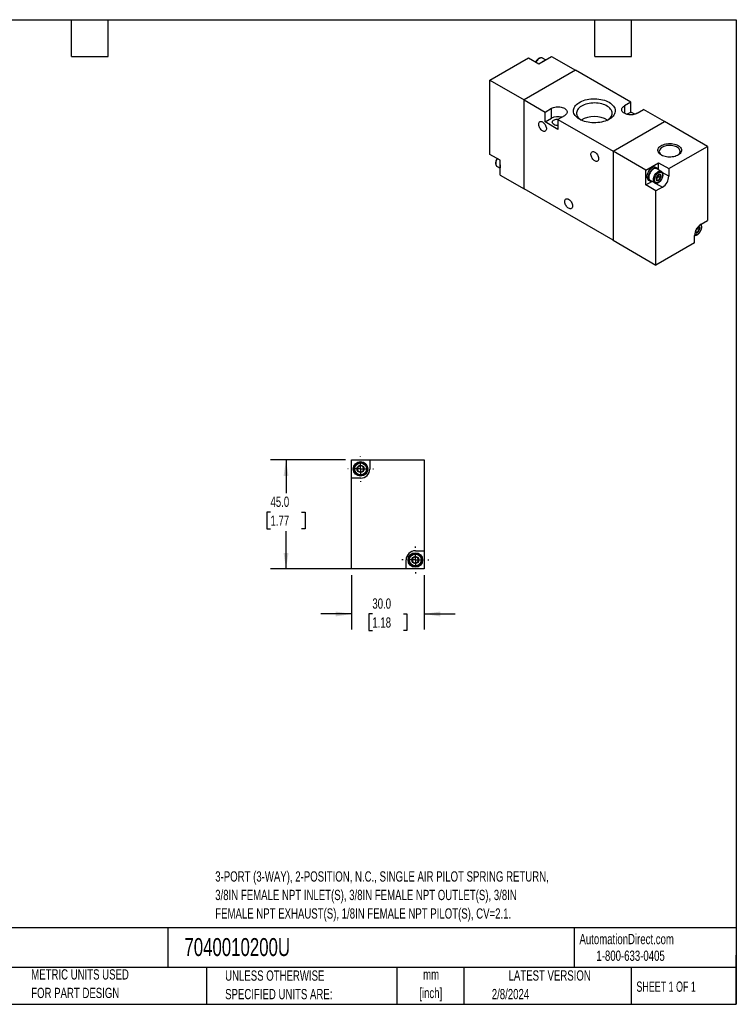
# Model space of a CAD drawing. Header units: millimetres. Extents: x 13 to 546, y 13 to 419.
# Tile 2 of 2: x 250 to 546, y 13 to 419. Entities that reach past the tile are written whole.
import ezdxf

# ---------------------------------------------------------------- set-up
doc = ezdxf.new("R2010")
doc.units = ezdxf.units.MM
doc.header["$LTSCALE"] = 2
doc.linetypes.add('CENTERX2', pattern=[20.32, 12.7, -2.54, 2.54, -2.54])
doc.layers.add('CENTER', color=40, linetype='CENTERX2')
doc.layers.add('DIMENSIONS', color=140, linetype='Continuous', lineweight=25)
doc.layers.add('TEXT', color=140, linetype='Continuous', lineweight=25)
doc.styles.add('SLDTEXTSTYLE0', font='TXT', dxfattribs={"width": 0.7})
doc.styles.add('SLDTEXTSTYLE1', font='TXT', dxfattribs={"width": 0.65})
doc.dimstyles.new('SLDDIMSTYLE3', dxfattribs={"dimtxt": 4.316016, "dimasz": 6.604, "dimexe": 0, "dimexo": 0.0625, "dimgap": 1.079004, "dimtad": 0, "dimtih": 1, "dimtoh": 1, "dimrnd": 1e-09, "dimzin": 4, "dimdsep": 46, "dimtxsty": 'SLDTEXTSTYLE0', "dimsah": 1, "dimcen": 0.09, "dimadec": 0, "dimazin": 1, "dimtfac": 1, "dimtmove": 0, "dimatfit": 0, "dimfxl": 0, "dimfrac": 2, "dimtolj": 1, "dimtzin": 12, "dimarcsym": 0})
doc.dimstyles.new('SLDDIMSTYLE4', dxfattribs={"dimtxt": 4.316016, "dimasz": 6.604, "dimexe": 0, "dimexo": 0.0625, "dimgap": 1.079004, "dimtad": 0, "dimtih": 1, "dimtoh": 1, "dimrnd": 1e-09, "dimzin": 4, "dimdsep": 46, "dimtxsty": 'SLDTEXTSTYLE0', "dimsah": 1, "dimcen": 0.09, "dimadec": 0, "dimazin": 1, "dimtfac": 1, "dimtofl": 0, "dimtmove": 0, "dimatfit": 3, "dimfxl": 0, "dimfrac": 2, "dimtolj": 1, "dimtzin": 12, "dimarcsym": 0})

# ---------------------------------------------------------------- blocks, each defined once
blk = doc.blocks.new('_D_7')
at = {"layer": 'DIMENSIONS'}
for p, q in [((387.39, 189.86), (387.39, 167.46)), ((417.39, 189.86), (417.39, 167.46)), ((387.39, 173.81), (374.69, 173.81)), ((395.95, 173.81), (394.5, 173.81)), ((394.5, 173.81), (394.5, 166.95)), ((408.78, 173.81), (410.23, 173.81)), ((410.23, 173.81), (410.23, 166.95)), ((417.39, 173.81), (430.09, 173.81)), ((394.5, 166.95), (395.95, 166.95)), ((410.23, 166.95), (408.78, 166.95))]:
    blk.add_line(p, q, dxfattribs=at)
for points in [[(387.39, 173.81), (380.79, 174.83), (380.79, 172.79)], [(417.39, 173.81), (423.99, 172.79), (423.99, 174.83)]]:
    blk.add_solid(points, dxfattribs=at)
at = {"layer": 'DIMENSIONS', "char_height": 4.233, "attachment_point": 1, "style": 'SLDTEXTSTYLE0'}
for s, insert in [('30.0', (395.95, 180.23)), ('1.18', (395.95, 172.41))]:
    blk.add_mtext(s, dxfattribs=dict(at, insert=insert))
blk = doc.blocks.new('_D_8')
at = {"layer": 'DIMENSIONS'}
for p, q in [((384.85, 237.4), (353.99, 237.4)), ((360.34, 237.4), (360.34, 223.66)), ((353.93, 215.83), (352.48, 215.83)), ((352.48, 215.83), (352.48, 208.97)), ((366.76, 215.83), (368.21, 215.83)), ((368.21, 215.83), (368.21, 208.97)), ((352.48, 208.97), (353.93, 208.97)), ((360.34, 192.4), (360.34, 208.01)), ((368.21, 208.97), (366.76, 208.97)), ((393.75, 192.4), (353.99, 192.4))]:
    blk.add_line(p, q, dxfattribs=at)
for points in [[(360.34, 237.4), (359.33, 230.79), (361.36, 230.79)], [(360.34, 192.4), (361.36, 199), (359.33, 199)]]:
    blk.add_solid(points, dxfattribs=at)
at = {"layer": 'DIMENSIONS', "char_height": 4.233, "attachment_point": 1, "style": 'SLDTEXTSTYLE0'}
for s, insert in [('45.0', (353.93, 222.25)), ('1.77', (353.93, 214.43))]:
    blk.add_mtext(s, dxfattribs=dict(at, insert=insert))
blk = doc.blocks.new('SW_CENTERMARKSYMBOL_3')
at = {"layer": 'CENTER', "color": 0}
for p, q in [((0, 5.08), (0, 5.29)), ((-5.08, 0), (-5.29, 0)), ((0, 0), (-2.54, 0)), ((0, 0), (0, 2.54)), ((0, 0), (0, -2.54)), ((0, 0), (2.54, 0)), ((5.08, 0), (5.29, 0)), ((0, -5.08), (0, -5.29))]:
    blk.add_line(p, q, dxfattribs=at)
blk = doc.blocks.new('SW_CENTERMARKSYMBOL_4')
at = {"layer": 'CENTER', "color": 0}
for p, q in [((0, 5.08), (0, 5.54)), ((-5.08, 0), (-5.54, 0)), ((0, 0), (-2.54, 0)), ((0, 0), (0, 2.54)), ((0, 0), (0, -2.54)), ((0, 0), (2.54, 0)), ((5.08, 0), (5.54, 0)), ((0, -5.08), (0, -5.54))]:
    blk.add_line(p, q, dxfattribs=at)

msp = doc.modelspace()

# ---------------------------------------------------------------- linework, layer by layer
for p, q in [((444.444, 394.13), (460.354, 403.314)), ((460.354, 403.314), (464.597, 400.865)), ((464.597, 400.865), (469.9, 403.926)), ((467.417, 402.493), (466.184, 403.205)), ((469.9, 403.926), (479.799, 398.212)), ((463.324, 401.681), (463.292, 401.618)), ((479.799, 398.212), (458.586, 385.966)), ((502.568, 385.067), (479.799, 398.212)), ((444.444, 363.509), (444.444, 394.13)), ((444.444, 394.13), (458.586, 385.966)), ((458.586, 385.966), (467.213, 380.985)), ((458.586, 349.221), (458.586, 385.966)), ((467.213, 380.985), (469.865, 382.516)), ((469.865, 378.433), (469.865, 382.516)), ((502.568, 385.067), (499.917, 383.537)), ((499.917, 383.537), (499.917, 380.475)), ((502.568, 380.985), (502.568, 385.067)), ((467.213, 376.903), (467.213, 380.985)), ((467.213, 376.903), (469.865, 378.433)), ((475.168, 379.455), (472.516, 377.924)), ((500.953, 380.052), (502.568, 380.985)), ((504.184, 380.052), (502.568, 380.985)), ((505.22, 380.475), (507.872, 382.006)), ((516.498, 377.026), (507.872, 382.006)), ((472.516, 373.841), (467.213, 376.903)), ((472.516, 377.924), (495.285, 364.78)), ((472.516, 377.924), (472.516, 373.841)), ((495.285, 364.78), (516.498, 377.026)), ((534.176, 366.821), (516.498, 377.026)), ((518.266, 357.636), (534.176, 366.821)), ((534.176, 366.821), (534.176, 336.2)), ((448.687, 361.06), (444.444, 363.509)), ((495.285, 364.78), (495.285, 328.035)), ((508.72, 357.024), (495.285, 364.78)), ((447.453, 358.515), (448.687, 357.803)), ((447.453, 358.515), (447.474, 358.503)), ((448.687, 354.936), (448.687, 361.06)), ((508.72, 357.024), (514.023, 360.085)), ((513.402, 357.785), (512.836, 358.111)), ((514.023, 360.085), (518.266, 357.636)), ((514.023, 357.137), (514.023, 360.085)), ((518.266, 357.636), (518.266, 354.533)), ((448.687, 354.936), (458.586, 349.221)), ((508.72, 350.9), (508.72, 357.024)), ((513.546, 353.864), (513.104, 353.314)), ((515.186, 356.466), (513.277, 357.568)), ((513.988, 354.413), (513.546, 353.864)), ((513.988, 355.003), (513.981, 355.128)), ((513.988, 355.122), (513.988, 355.003)), ((513.988, 355.003), (513.988, 354.413)), ((513.988, 354.413), (514.899, 353.888)), ((515.186, 356.466), (515.209, 356.452)), ((518.266, 354.533), (515.574, 356.088)), ((508.72, 350.9), (511.274, 352.374)), ((512.963, 348.451), (508.72, 350.9)), ((509.836, 352.915), (510.402, 352.588)), ((510.527, 352.805), (512.436, 351.703)), ((512.955, 351.557), (515.65, 350.002)), ((515.65, 350.002), (512.963, 348.451)), ((513.104, 353.314), (514.015, 352.788)), ((495.285, 328.035), (458.586, 349.221)), ((512.963, 317.83), (512.963, 348.451)), ((531.56, 334.69), (534.176, 336.2)), ((528.873, 327.015), (528.873, 330.036)), ((529.219, 331.76), (529.996, 331.312)), ((529.527, 332.387), (529.451, 332.293)), ((529.457, 332.305), (529.527, 332.387)), ((529.969, 332.937), (529.527, 332.387)), ((529.969, 333.169), (529.969, 332.937)), ((529.969, 332.937), (530.88, 332.411)), ((495.285, 328.035), (512.963, 317.83)), ((528.873, 327.015), (512.963, 317.83)), ((387.391, 229.898), (387.391, 237.398)), ((387.391, 237.398), (394.891, 237.398)), ((394.891, 237.398), (394.891, 233.598)), ((394.891, 237.398), (417.391, 237.398)), ((417.391, 237.398), (417.391, 199.898)), ((391.191, 229.898), (387.391, 229.898)), ((387.391, 192.398), (387.391, 229.898)), ((413.691, 199.898), (417.391, 199.898)), ((417.391, 199.898), (417.391, 192.398)), ((409.891, 192.398), (409.891, 196.098)), ((409.891, 192.398), (387.391, 192.398)), ((417.391, 192.398), (409.891, 192.398))]:
    msp.add_line(p, q)
at = {"flags": 128}
for points in [[(466.184, 403.205), (466.093, 403.251), (465.828, 403.324), (465.534, 403.326), (465.218, 403.255), (464.891, 403.115), (464.562, 402.908), (464.239, 402.642), (463.933, 402.323), (463.652, 401.961), (463.405, 401.567), (463.399, 401.556)], [(466.718, 402.171), (467.058, 402.336), (467.261, 402.403)], [(466.175, 401.776), (466.378, 401.943), (466.718, 402.171)], [(481.461, 377.985), (480.911, 378.335), (480.42, 378.713), (479.994, 379.116), (479.637, 379.541), (479.351, 379.984), (479.139, 380.44), (479.003, 380.906), (478.945, 381.378), (478.964, 381.85), (479.061, 382.319), (479.235, 382.781), (479.484, 383.231), (479.807, 383.665), (480.199, 384.08), (480.658, 384.471), (481.179, 384.835), (481.757, 385.169), (482.388, 385.47), (483.066, 385.735), (483.784, 385.961), (484.537, 386.147), (485.316, 386.291), (486.116, 386.392), (486.929, 386.448), (487.747, 386.459), (488.563, 386.425), (489.37, 386.347), (490.161, 386.225), (490.928, 386.06), (491.664, 385.853), (492.363, 385.607), (493.018, 385.324), (493.623, 385.006), (494.174, 384.657), (494.664, 384.278), (495.09, 383.875), (495.448, 383.45), (495.734, 383.007), (495.946, 382.551), (496.081, 382.085), (496.14, 381.614), (496.12, 381.141), (496.023, 380.672), (495.849, 380.211), (495.6, 379.761), (495.278, 379.326), (494.886, 378.912), (494.427, 378.52), (493.906, 378.156), (493.327, 377.822), (492.696, 377.521), (492.018, 377.256), (491.3, 377.03), (490.548, 376.844), (489.768, 376.7), (488.968, 376.6), (488.156, 376.544), (487.338, 376.532), (486.521, 376.566), (485.714, 376.644), (484.924, 376.767), (484.157, 376.932), (483.421, 377.138), (482.722, 377.384), (482.067, 377.667), (481.461, 377.985)], [(469.865, 382.516), (470.269, 382.718), (470.719, 382.885), (471.206, 383.014), (471.719, 383.101), (472.249, 383.145), (472.784, 383.145), (473.313, 383.101), (473.827, 383.014), (474.313, 382.885), (474.763, 382.718), (475.168, 382.516), (475.518, 382.283), (475.807, 382.023), (476.03, 381.742), (476.18, 381.446), (476.257, 381.14), (476.257, 380.831), (476.18, 380.525), (476.03, 380.229), (475.807, 379.948), (475.518, 379.688), (475.168, 379.455)], [(492.747, 377.479), (493.132, 377.719), (493.594, 378.066), (493.993, 378.438), (494.323, 378.831), (494.581, 379.243), (494.764, 379.667), (494.871, 380.1), (494.9, 380.537), (494.852, 380.973), (494.725, 381.405), (494.523, 381.826), (494.247, 382.233), (493.899, 382.622), (493.484, 382.988), (493.007, 383.328), (492.471, 383.637), (491.883, 383.913), (491.249, 384.152), (490.576, 384.353), (489.87, 384.512), (489.14, 384.629), (488.393, 384.702), (487.637, 384.73), (486.88, 384.713), (486.13, 384.651), (485.395, 384.546), (484.682, 384.397), (484, 384.206), (483.356, 383.976), (482.756, 383.709), (482.206, 383.408), (481.714, 383.076), (481.283, 382.716), (480.918, 382.332), (480.624, 381.929), (480.402, 381.511), (480.257, 381.082), (480.189, 380.646), (480.199, 380.209), (480.286, 379.774), (480.451, 379.348), (480.69, 378.933), (481.003, 378.534), (481.384, 378.156), (481.831, 377.803), (481.933, 377.732)], [(505.22, 380.475), (504.815, 380.273), (504.365, 380.106), (503.879, 379.978), (503.365, 379.891), (502.836, 379.847), (502.301, 379.847), (501.771, 379.891), (501.258, 379.978), (500.771, 380.106), (500.321, 380.273), (499.917, 380.475), (499.566, 380.709), (499.277, 380.968), (499.055, 381.249), (498.904, 381.546), (498.828, 381.851), (498.828, 382.16), (498.904, 382.466), (499.055, 382.762), (499.277, 383.043), (499.566, 383.303), (499.917, 383.537)], [(470.819, 375.923), (470.559, 376.105), (470.363, 376.312), (470.239, 376.537), (470.19, 376.771), (470.219, 377.006), (470.325, 377.234), (470.504, 377.447), (470.748, 377.636), (471.051, 377.794), (471.4, 377.917), (471.783, 378), (472.186, 378.039), (472.595, 378.033), (472.691, 378.025)], [(466.152, 373.228), (465.86, 373.428), (465.577, 373.684), (465.315, 373.987), (465.08, 374.326), (464.883, 374.691), (464.728, 375.069), (464.622, 375.446), (464.568, 375.81), (464.568, 376.149), (464.622, 376.452), (464.728, 376.706), (464.883, 376.906), (465.08, 377.042), (465.315, 377.111), (465.577, 377.11), (465.86, 377.04), (466.152, 376.903), (466.445, 376.703), (466.727, 376.447), (466.99, 376.144), (467.224, 375.804), (467.422, 375.44), (467.576, 375.062), (467.682, 374.685), (467.736, 374.32), (467.736, 373.981), (467.682, 373.679), (467.576, 373.424), (467.422, 373.225), (467.224, 373.089), (466.99, 373.02), (466.727, 373.02), (466.445, 373.091), (466.152, 373.228)], [(515.18, 363.202), (514.776, 363.467), (514.433, 363.759), (514.156, 364.073), (513.949, 364.405), (513.815, 364.749), (513.758, 365.1), (513.777, 365.452), (513.873, 365.8), (514.043, 366.139), (514.286, 366.463), (514.597, 366.766), (514.971, 367.045), (515.403, 367.294), (515.886, 367.51), (516.411, 367.69), (516.972, 367.83), (517.558, 367.928), (518.162, 367.983), (518.772, 367.994), (519.38, 367.961), (519.977, 367.884), (520.551, 367.765), (521.096, 367.605), (521.601, 367.407), (522.059, 367.173), (522.463, 366.909), (522.806, 366.617), (523.083, 366.303), (523.29, 365.971), (523.424, 365.627), (523.481, 365.276), (523.462, 364.924), (523.366, 364.575), (523.196, 364.237), (522.953, 363.913), (522.642, 363.61), (522.268, 363.331), (521.836, 363.082), (521.353, 362.866), (520.828, 362.686), (520.267, 362.546), (519.681, 362.448), (519.077, 362.392), (518.467, 362.381), (517.859, 362.415), (517.263, 362.491), (516.688, 362.611), (516.144, 362.771), (515.638, 362.969), (515.18, 363.202)], [(521.841, 363.084), (522.11, 363.28), (522.409, 363.562), (522.642, 363.864), (522.802, 364.181), (522.888, 364.507), (522.897, 364.837), (522.83, 365.165), (522.688, 365.485), (522.474, 365.792), (522.191, 366.079), (521.844, 366.341), (521.439, 366.575), (520.984, 366.775), (520.487, 366.939), (519.957, 367.062), (519.402, 367.144), (518.834, 367.183), (518.262, 367.177), (517.696, 367.128), (517.147, 367.035), (516.624, 366.901), (516.137, 366.728), (515.694, 366.519), (515.303, 366.278), (514.971, 366.009), (514.705, 365.717), (514.508, 365.406), (514.385, 365.084), (514.337, 364.755), (514.366, 364.425), (514.47, 364.1), (514.649, 363.786), (514.898, 363.489), (515.214, 363.214), (515.398, 363.084)], [(447.489, 361.751), (447.424, 361.64), (447.217, 361.224), (447.056, 360.798), (446.946, 360.376), (446.891, 359.968), (446.891, 359.587), (446.946, 359.244), (447.056, 358.948), (447.217, 358.709), (447.424, 358.532), (447.453, 358.515)], [(487.719, 360.778), (487.427, 360.978), (487.144, 361.234), (486.881, 361.537), (486.647, 361.876), (486.449, 362.241), (486.295, 362.618), (486.189, 362.996), (486.135, 363.36), (486.135, 363.699), (486.189, 364.001), (486.295, 364.256), (486.449, 364.455), (486.647, 364.592), (486.881, 364.661), (487.144, 364.66), (487.427, 364.59), (487.719, 364.452), (488.011, 364.252), (488.294, 363.997), (488.557, 363.694), (488.791, 363.354), (488.989, 362.989), (489.143, 362.612), (489.249, 362.235), (489.303, 361.87), (489.303, 361.531), (489.249, 361.229), (489.143, 360.974), (488.989, 360.775), (488.791, 360.639), (488.557, 360.57), (488.294, 360.57), (488.011, 360.64), (487.719, 360.778)], [(512.836, 358.111), (512.743, 358.159), (512.47, 358.238), (512.168, 358.247), (511.844, 358.185), (511.507, 358.053), (511.166, 357.856), (510.829, 357.598), (510.505, 357.287), (510.203, 356.929), (509.93, 356.534), (509.693, 356.114), (509.499, 355.677), (509.353, 355.237), (509.258, 354.803), (509.217, 354.388), (509.23, 354.002), (509.299, 353.655), (509.42, 353.356), (509.591, 353.114), (509.806, 352.933), (509.836, 352.915)], [(513.876, 357.222), (513.739, 357.472), (513.545, 357.684), (513.309, 357.832), (513.036, 357.911), (512.733, 357.92), (512.41, 357.858), (512.073, 357.727), (511.731, 357.53), (511.394, 357.272), (511.071, 356.96), (510.768, 356.602), (510.495, 356.208), (510.259, 355.787), (510.065, 355.351), (509.919, 354.91), (509.824, 354.477), (509.782, 354.061), (509.796, 353.675), (509.864, 353.329), (509.986, 353.03), (510.156, 352.787), (510.372, 352.606), (510.628, 352.492), (510.916, 352.448), (511.127, 352.459)], [(513.277, 357.568), (513.187, 357.614), (512.922, 357.687), (512.627, 357.689), (512.312, 357.618), (511.985, 357.478), (511.655, 357.271), (511.333, 357.005), (511.027, 356.686), (510.746, 356.324), (510.498, 355.93), (510.291, 355.514), (510.13, 355.088), (510.02, 354.666), (509.964, 354.258), (509.964, 353.877), (510.02, 353.534), (510.13, 353.239), (510.291, 352.999), (510.498, 352.822), (510.527, 352.805)], [(512.444, 351.698), (512.407, 351.72), (512.2, 351.897), (512.039, 352.136), (511.929, 352.432), (511.874, 352.775), (511.874, 353.156), (511.929, 353.564), (512.039, 353.986), (512.2, 354.412), (512.407, 354.828), (512.655, 355.222), (512.936, 355.584), (513.242, 355.903), (513.564, 356.169), (513.894, 356.375), (514.221, 356.516), (514.536, 356.586), (514.831, 356.585), (515.096, 356.512), (515.186, 356.466)], [(514.023, 352.767), (514.262, 352.937), (514.488, 353.162), (514.689, 353.43), (514.854, 353.727), (514.974, 354.037), (515.043, 354.343), (515.057, 354.628), (515.015, 354.877), (514.92, 355.077), (514.776, 355.217), (514.592, 355.289), (514.377, 355.289), (514.143, 355.218), (513.903, 355.08), (513.669, 354.881), (513.455, 354.632), (513.271, 354.347), (513.127, 354.042), (513.032, 353.732), (512.99, 353.435), (513.004, 353.166), (513.073, 352.94), (513.193, 352.769), (513.358, 352.662), (513.559, 352.626), (513.785, 352.661), (514.023, 352.767)], [(476.936, 341.282), (476.643, 341.482), (476.361, 341.738), (476.098, 342.041), (475.864, 342.38), (475.666, 342.745), (475.511, 343.123), (475.405, 343.5), (475.351, 343.864), (475.351, 344.203), (475.405, 344.505), (475.511, 344.76), (475.666, 344.959), (475.864, 345.096), (476.098, 345.165), (476.361, 345.164), (476.643, 345.094), (476.936, 344.956), (477.228, 344.756), (477.51, 344.501), (477.773, 344.198), (478.007, 343.858), (478.205, 343.493), (478.36, 343.116), (478.466, 342.739), (478.52, 342.374), (478.52, 342.035), (478.466, 341.733), (478.36, 341.478), (478.205, 341.279), (478.007, 341.143), (477.773, 341.074), (477.51, 341.074), (477.228, 341.145), (476.936, 341.282)], [(530.004, 331.29), (530.243, 331.46), (530.468, 331.685), (530.669, 331.954), (530.834, 332.251), (530.954, 332.561), (531.023, 332.866), (531.037, 333.151), (530.995, 333.4), (530.9, 333.6), (530.757, 333.74), (530.573, 333.812), (530.494, 333.821)]]:
    msp.add_lwpolyline(points, dxfattribs=at)
for centre, radius in [((391.091, 233.698), 3), ((391.091, 233.698), 2.75), ((391.091, 233.698), 1.464), ((413.691, 196.098), 3), ((413.691, 196.098), 2.75), ((413.691, 196.098), 1.464)]:
    msp.add_circle(centre, radius)
for centre, radius, start, end in [((472.535, 373.232), 5.847, 74.149, 117.17179), ((487.542, 368.524), 10.615, 59.07873, 120.92127), ((472.3, 378.73), 3.173, 242.18259, 273.90743), ((451.365, 358.61), 2.75, 166.8187, 193.1813), ((512.305, 354.821), 1.567, 298.70005, 322.33628), ((512.071, 355.091), 1.919, 320.22793, 357.36071), ((512.626, 354.768), 5.645, 302.38686, 357.61314), ((534.684, 329.784), 5.817, 122.48713, 177.51287), ((529.599, 331.789), 0.642, 218.03814, 309.11507), ((527.879, 333.712), 2.114, 321.21112, 341.74712), ((391.091, 233.698), 1.25, 120, 180), ((391.091, 233.698), 1.25, 180, 240), ((391.091, 233.698), 1.25, 60, 120), ((391.091, 233.698), 1.25, 240, 300), ((391.191, 233.598), 3.7, 270, 0), ((391.091, 233.698), 1.25, 0, 60), ((391.091, 233.698), 1.25, 300, 0), ((413.691, 196.098), 3.8, 90, 180), ((413.691, 196.098), 1.25, 120, 180), ((413.691, 196.098), 1.25, 180, 240), ((413.691, 196.098), 1.25, 60, 120), ((413.691, 196.098), 1.25, 0, 60), ((413.691, 196.098), 1.25, 300, 0), ((413.691, 196.098), 1.25, 240, 300)]:
    msp.add_arc(centre, radius, start, end)
for points, knots in [([(466.197, 403.188), (466.165, 403.21), (466.053, 403.284), (465.833, 403.345), (465.553, 403.37), (465.266, 403.334), (464.976, 403.246), (464.691, 403.11), (464.416, 402.934), (464.162, 402.729), (463.937, 402.51), (463.749, 402.298), (463.582, 402.082), (463.442, 401.88), (463.358, 401.739), (463.324, 401.681)], [0, 0, 0, 0, 0.0391564, 0.1362161, 0.2267935, 0.3187622, 0.4109172, 0.5020254, 0.591071, 0.6769573, 0.7561667, 0.8260257, 0.8837031, 0.9522606, 1, 1, 1, 1]), ([(447.38, 361.814), (447.368, 361.794), (447.279, 361.649), (447.176, 361.444), (447.057, 361.169), (446.971, 360.932), (446.89, 360.653), (446.83, 360.364), (446.796, 360.072), (446.793, 359.784), (446.821, 359.505), (446.885, 359.243), (446.986, 359), (447.127, 358.785), (447.292, 358.613), (447.424, 358.538), (447.481, 358.506)], [0, 0, 0, 0, 0.0164617, 0.1177431, 0.1588692, 0.226658, 0.2962824, 0.3702468, 0.4466493, 0.5248486, 0.6044187, 0.6850693, 0.7666665, 0.8493481, 0.9338674, 1, 1, 1, 1]), ([(512.291, 352.962), (512.291, 354.066), (513.067, 355.41), (514.979, 356.514), (515.756, 356.066), (515.756, 354.962)], [0, 0, 0, 0, 0.5, 0.5, 1, 1, 1, 1]), ([(515.756, 354.962), (515.756, 353.858), (514.979, 352.513), (513.067, 351.409), (512.291, 351.858), (512.291, 352.962)], [0, 0, 0, 0, 0.5, 0.5, 1, 1, 1, 1]), ([(513.131, 354.046), (513.083, 353.881), (513.052, 353.703), (513.052, 353.301), (513.083, 353.087), (513.131, 352.867)], [0, 0, 0, 0, 0.5, 0.5, 1, 1, 1, 1]), ([(514.015, 355.145), (513.823, 354.993), (513.645, 354.829), (513.345, 354.455), (513.227, 354.253), (513.131, 354.046)], [0, 0, 0, 0, 0.5, 0.5, 1, 1, 1, 1]), ([(514.899, 355.066), (514.706, 355.107), (514.529, 355.138), (514.228, 355.165), (514.111, 355.16), (514.015, 355.145)], [0, 0, 0, 0, 0.5, 0.5, 1, 1, 1, 1]), ([(514.015, 352.788), (514.111, 352.995), (514.227, 353.195), (514.527, 353.569), (514.706, 353.736), (514.899, 353.888)], [0, 0, 0, 0, 0.5, 0.5, 1, 1, 1, 1]), ([(514.899, 353.888), (514.851, 354.108), (514.82, 354.321), (514.82, 354.724), (514.851, 354.901), (514.899, 355.066)], [0, 0, 0, 0, 0.5, 0.5, 1, 1, 1, 1]), ([(515.296, 353.227), (515.366, 353.356), (515.464, 353.536), (515.582, 353.812), (515.669, 354.048), (515.75, 354.328), (515.809, 354.616), (515.843, 354.909), (515.847, 355.197), (515.818, 355.475), (515.754, 355.738), (515.654, 355.981), (515.512, 356.195), (515.363, 356.354), (515.25, 356.419), (515.21, 356.442)], [0, 0, 0, 0, 0.1051793, 0.1478882, 0.2182859, 0.2905899, 0.3674008, 0.4467438, 0.5279526, 0.6105851, 0.6943396, 0.7790771, 0.8649408, 0.9527129, 1, 1, 1, 1]), ([(512.45, 351.703), (512.473, 351.688), (512.576, 351.62), (512.787, 351.563), (513.067, 351.538), (513.354, 351.574), (513.644, 351.662), (513.929, 351.798), (514.204, 351.974), (514.458, 352.179), (514.683, 352.398), (514.871, 352.61), (515.038, 352.826), (515.178, 353.028), (515.262, 353.169), (515.296, 353.227)], [0, 0, 0, 0, 0.0288165, 0.1269207, 0.2184728, 0.3114312, 0.404578, 0.4966666, 0.5866704, 0.6734809, 0.7535427, 0.8241535, 0.8824516, 0.9517469, 1, 1, 1, 1]), ([(513.131, 352.867), (513.227, 352.882), (513.343, 352.887), (513.643, 352.86), (513.822, 352.829), (514.015, 352.788)], [0, 0, 0, 0, 0.5, 0.5, 1, 1, 1, 1]), ([(531.736, 333.485), (531.731, 333.356), (531.719, 333.098), (531.621, 332.668), (531.463, 332.221), (531.237, 331.773), (531.008, 331.424), (530.804, 331.169), (530.598, 330.941), (530.331, 330.696), (530.004, 330.473), (529.677, 330.319), (529.355, 330.245), (529.09, 330.238), (528.953, 330.297), (528.905, 330.318)], [0, 0, 0, 0, 0.0832934, 0.1666341, 0.2568405, 0.3471438, 0.4373503, 0.48231, 0.5277717, 0.6110413, 0.6944066, 0.7776762, 0.8610416, 0.951248, 1, 1, 1, 1]), ([(530.88, 333.59), (530.779, 333.61), (530.592, 333.648), (530.439, 333.665), (530.369, 333.672)], [0, 0, 0, 0, 0.5375533, 1, 1, 1, 1]), ([(530.88, 332.411), (530.831, 332.631), (530.801, 332.845), (530.801, 333.247), (530.831, 333.425), (530.88, 333.59)], [0, 0, 0, 0, 0.5, 0.5, 1, 1, 1, 1]), ([(531.277, 331.751), (531.346, 331.879), (531.445, 332.06), (531.562, 332.335), (531.649, 332.572), (531.73, 332.851), (531.79, 333.14), (531.823, 333.432), (531.827, 333.72), (531.799, 333.999), (531.734, 334.261), (531.647, 334.481), (531.565, 334.598), (531.531, 334.646)], [0, 0, 0, 0, 0.1254361, 0.1763705, 0.2603263, 0.3465556, 0.4381598, 0.5327837, 0.6296328, 0.7281797, 0.8280648, 0.9291222, 1, 1, 1, 1]), ([(531.321, 334.53), (531.367, 334.497), (531.451, 334.434), (531.544, 334.298), (531.638, 334.115), (531.719, 333.852), (531.731, 333.608), (531.736, 333.485)], [0, 0, 0, 0, 0.17140906, 0.31633081, 0.46287098, 0.73135934, 1, 1, 1, 1]), ([(528.878, 330.085), (528.935, 330.079), (529.083, 330.062), (529.335, 330.099), (529.624, 330.185), (529.91, 330.322), (530.184, 330.498), (530.439, 330.703), (530.664, 330.921), (530.852, 331.134), (531.019, 331.349), (531.158, 331.551), (531.242, 331.693), (531.277, 331.751)], [0, 0, 0, 0, 0.0679662, 0.1788265, 0.2899115, 0.3997345, 0.5070713, 0.6105998, 0.70608, 0.790289, 0.8598141, 0.9424543, 1, 1, 1, 1]), ([(529.112, 331.391), (529.208, 331.405), (529.324, 331.41), (529.624, 331.383), (529.803, 331.352), (529.996, 331.312)], [0, 0, 0, 0, 0.5, 0.5, 1, 1, 1, 1]), ([(529.996, 331.312), (530.092, 331.519), (530.208, 331.719), (530.508, 332.093), (530.687, 332.259), (530.88, 332.411)], [0, 0, 0, 0, 0.5, 0.5, 1, 1, 1, 1]), ([(388.641, 233.698), (388.641, 235.051), (389.739, 236.148), (392.443, 236.148), (393.541, 235.051), (393.541, 233.698)], [0, 0, 0, 0, 0.5, 0.5, 1, 1, 1, 1]), ([(393.541, 233.698), (393.541, 232.346), (392.443, 231.248), (389.739, 231.248), (388.641, 232.346), (388.641, 233.698)], [0, 0, 0, 0, 0.5, 0.5, 1, 1, 1, 1]), ([(391.091, 235.142), (390.887, 235.024), (390.679, 234.904), (390.254, 234.659), (390.045, 234.538), (389.841, 234.42)], [0, 0, 0, 0, 0.5, 0.5, 1, 1, 1, 1]), ([(389.841, 234.42), (389.841, 234.184), (389.841, 233.945), (389.841, 233.452), (389.841, 233.212), (389.841, 232.977)], [0, 0, 0, 0, 0.5, 0.5, 1, 1, 1, 1]), ([(389.841, 232.977), (390.045, 232.859), (390.252, 232.739), (390.677, 232.494), (390.886, 232.373), (391.091, 232.255)], [0, 0, 0, 0, 0.5, 0.5, 1, 1, 1, 1]), ([(392.341, 234.42), (392.137, 234.538), (391.929, 234.657), (391.504, 234.903), (391.295, 235.024), (391.091, 235.142)], [0, 0, 0, 0, 0.5, 0.5, 1, 1, 1, 1]), ([(391.091, 232.255), (391.295, 232.373), (391.502, 232.492), (391.927, 232.738), (392.136, 232.859), (392.341, 232.977)], [0, 0, 0, 0, 0.5, 0.5, 1, 1, 1, 1]), ([(392.341, 232.977), (392.341, 233.212), (392.341, 233.452), (392.341, 233.945), (392.341, 234.184), (392.341, 234.42)], [0, 0, 0, 0, 0.5, 0.5, 1, 1, 1, 1]), ([(411.241, 196.098), (411.241, 197.451), (412.339, 198.548), (415.043, 198.548), (416.141, 197.451), (416.141, 196.098)], [0, 0, 0, 0, 0.5, 0.5, 1, 1, 1, 1]), ([(416.141, 196.098), (416.141, 194.746), (415.043, 193.648), (412.339, 193.648), (411.241, 194.746), (411.241, 196.098)], [0, 0, 0, 0, 0.5, 0.5, 1, 1, 1, 1]), ([(413.691, 197.542), (413.487, 197.424), (413.279, 197.304), (412.854, 197.059), (412.645, 196.938), (412.441, 196.82)], [0, 0, 0, 0, 0.5, 0.5, 1, 1, 1, 1]), ([(412.441, 196.82), (412.441, 196.584), (412.441, 196.345), (412.441, 195.852), (412.441, 195.612), (412.441, 195.377)], [0, 0, 0, 0, 0.5, 0.5, 1, 1, 1, 1]), ([(412.441, 195.377), (412.645, 195.259), (412.852, 195.139), (413.277, 194.894), (413.486, 194.773), (413.691, 194.655)], [0, 0, 0, 0, 0.5, 0.5, 1, 1, 1, 1]), ([(414.941, 196.82), (414.737, 196.938), (414.529, 197.057), (414.104, 197.303), (413.895, 197.424), (413.691, 197.542)], [0, 0, 0, 0, 0.5, 0.5, 1, 1, 1, 1]), ([(413.691, 194.655), (413.895, 194.773), (414.102, 194.892), (414.527, 195.138), (414.736, 195.259), (414.941, 195.377)], [0, 0, 0, 0, 0.5, 0.5, 1, 1, 1, 1]), ([(414.941, 195.377), (414.941, 195.612), (414.941, 195.852), (414.941, 196.345), (414.941, 196.584), (414.941, 196.82)], [0, 0, 0, 0, 0.5, 0.5, 1, 1, 1, 1])]:
    msp.add_open_spline(points, degree=3, knots=knots)
at = {"layer": 'TEXT'}
for p, q in [((12.7, 419.1), (546.1, 419.1)), ((271.78, 403.86), (271.78, 419.1)), ((287.02, 403.86), (287.02, 419.1)), ((487.68, 403.86), (487.68, 419.1)), ((502.92, 403.86), (502.92, 419.1)), ((546.1, 419.1), (546.1, 12.7)), ((271.78, 403.86), (287.02, 403.86)), ((487.68, 403.86), (502.92, 403.86)), ((546.1, 44.252), (12.7, 44.252)), ((311.518, 44.252), (311.518, 27.94)), ((479.151, 44.252), (479.151, 27.94)), ((546.1, 12.7), (546.1, 33.02)), ((546.1, 27.94), (12.7, 27.94)), ((327.56, 27.94), (327.56, 12.7)), ((406.049, 27.94), (406.049, 12.7)), ((433.624, 27.94), (433.624, 12.7)), ((502.697, 27.94), (502.697, 12.7)), ((12.7, 12.7), (546.1, 12.7))]:
    msp.add_line(p, q, dxfattribs=at)

# ---------------------------------------------------------------- block references
at = {"layer": 'CENTER'}
for name, p in [('SW_CENTERMARKSYMBOL_3', (391.091, 233.698)), ('SW_CENTERMARKSYMBOL_4', (413.691, 196.098))]:
    msp.add_blockref(name, p, dxfattribs=at)

# ---------------------------------------------------------------- texts
at = {"layer": 'TEXT'}
for s, insert, char_height, attachment_point, style in [('3-PORT (3-WAY), 2-POSITION, N.C., SINGLE AIR PILOT SPRING RETURN,', (331.124, 67.594), 4.23333, 1, 'SLDTEXTSTYLE0'), ('3/8IN FEMALE NPT INLET(S), 3/8IN FEMALE NPT OUTLET(S), 3/8IN', (331.124, 59.95), 4.23333, 1, 'SLDTEXTSTYLE0'), ('FEMALE NPT EXHAUST(S), 1/8IN FEMALE NPT PILOT(S), CV=2.1.', (331.124, 52.306), 4.23333, 1, 'SLDTEXTSTYLE0'), ('AutomationDirect.com', (481.39, 41.753), 4.23333, 1, 'SLDTEXTSTYLE0'), ('7040010200U', (318.415, 40.037), 7.40833, 1, 'SLDTEXTSTYLE0'), ('1-800-633-0405', (488.383, 34.874), 4.23333, 1, 'SLDTEXTSTYLE0'), ('METRIC UNITS USED', (255.209, 27.165), 4.23333, 1, 'SLDTEXTSTYLE0'), ('UNLESS OTHERWISE', (335.216, 26.668), 4.23333, 1, 'SLDTEXTSTYLE0'), ('mm', (420.198, 27.149), 4.2333, 2, 'SLDTEXTSTYLE0'), ('LATEST VERSION', (469.104, 26.728), 4.23333, 2, 'SLDTEXTSTYLE0'), ('SHEET 1 OF 1', (504.883, 22.103), 4.23333, 1, 'SLDTEXTSTYLE1'), ('FOR PART DESIGN', (255.209, 19.521), 4.23333, 1, 'SLDTEXTSTYLE0'), ('SPECIFIED UNITS ARE:', (335.216, 19.024), 4.23333, 1, 'SLDTEXTSTYLE0'), ('[inch]', (420.03, 19.505), 4.2333, 2, 'SLDTEXTSTYLE0'), ('2/8/2024', (445.226, 19.027), 4.2333, 1, 'SLDTEXTSTYLE0')]:
    msp.add_mtext(s, dxfattribs=dict(at, insert=insert, char_height=char_height, attachment_point=attachment_point, style=style))

# ---------------------------------------------------------------- dimensions: what is measured, and where the dimension line sits
at = {"layer": 'DIMENSIONS'}
dim = msp.add_linear_dim(base=(360.343, 237.398), p1=(396.291, 192.398), p2=(387.391, 237.398), angle=90, dimstyle='SLDDIMSTYLE4', dxfattribs=at)
dim.commit()
dim.dimension.update_dxf_attribs({"geometry": '_D_8', "text_midpoint": (360.343, 215.831), "dimtype": 160})
dim = msp.add_linear_dim(base=(417.391, 173.809), p1=(387.391, 192.398), p2=(417.391, 192.398), dimstyle='SLDDIMSTYLE3', dxfattribs=at)
dim.commit()
dim.dimension.update_dxf_attribs({"geometry": '_D_7', "text_midpoint": (402.365, 173.809), "dimtype": 160})

doc.saveas('drawing.dxf')
